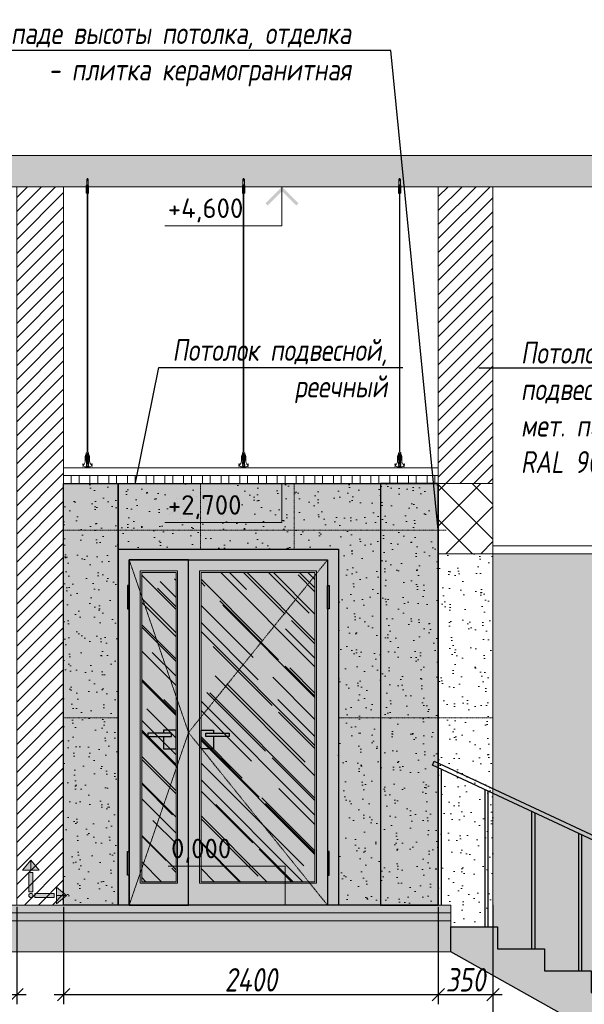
# Model space of a CAD drawing. Header units: millimetres. Extents: x -173851 to 481338, y -267897 to -21875.
# Tile 16 of 256: x -119109 to -115492, y -257112 to -250807. Entities that reach past the tile are written whole.
import ezdxf
from ezdxf import colors
from ezdxf.entities.mleader import LeaderData, LeaderLine
from ezdxf.math import Vec2, Vec3

# ---------------------------------------------------------------- set-up
doc = ezdxf.new("R2010")
doc.units = ezdxf.units.MM
doc.linetypes.add('( Hidden )', pattern=[0.375, 0.25, -0.125])
doc.linetypes.add('DASHDOT', pattern=[25.4, 12.7, -6.35, 0, -6.35])
doc.layers.get('Defpoints').update_dxf_attribs({"color": 31})
for name, color, linetype, lineweight in [('01 Остекление', 152, 'Continuous', 5), ('3_RC_Ceiling', 253, 'Continuous', 5), ('A-DETL-GENF', 7, 'Continuous', 5), ('dim_obm', 94, 'Continuous', 9)]:
    doc.layers.add(name, color=color, linetype=linetype, lineweight=lineweight)
doc.layers.add('A-GLAS', color=7, linetype='Continuous')
for name, color, linetype, lineweight, true_color in [('dim_per', 7, 'Continuous', 9, 0x172e00), ('dim_razv', 7, 'DASHDOT', 9, 0x0d1b0d), ('pol', 7, 'Continuous', 15, 0x55666d)]:
    doc.layers.add(name, color=color, linetype=linetype, lineweight=lineweight, true_color=true_color)
doc.styles.add('fl_iso paper', font='isocpeur.ttf', dxfattribs={"width": 0.8, "oblique": 10})
doc.styles.add('GODT type AU', font='isocpeur.ttf')
doc.styles.add('ГОСТ', font='isocpeur.ttf')
doc.dimstyles.new('In tre 1_50', dxfattribs={"dimtxt": 150, "dimasz": 80, "dimexe": 60, "dimexo": 10, "dimgap": 20, "dimtad": 1, "dimdec": 0, "dimrnd": 5, "dimzin": 0, "dimdsep": 46, "dimtxsty": 'fl_iso paper', "dimblk": 'OBLIQUE', "dimcen": 0, "dimdle": 60, "dimadec": 0, "dimazin": 0, "dimtfac": 1, "dimtdec": 0, "dimtofl": 0, "dimtmove": 1, "dimatfit": 1, "dimfxl": 40, "dimtolj": 1, "dimtzin": 0, "dimarcsym": 1})

# ---------------------------------------------------------------- blocks, each defined once
blk = doc.blocks.new('*U539')
at = {"layer": '3_RC_Ceiling', "ltscale": 20}
for p, q in [((490274.8, -63760.2), (490274.8, -63820.1)), ((490284.8, -63798.3), (490274.8, -63798.3)), ((490277.8, -63799.5), (490277.8, -63820.1)), ((490279.8, -63755.3), (490279.8, -63774.4)), ((490281.8, -63799.5), (490281.8, -63820.1)), ((490284.8, -63760.2), (490284.8, -63820.1)), ((490272.3, -63812.5), (490277.8, -63812.5)), ((490272.3, -63841), (490277.8, -63841)), ((490284.8, -63820.1), (490274.8, -63820.1)), ((490277.8, -63847.8), (490277.8, -63807.1)), ((490277.9, -65491.9), (490277.8, -63854.1)), ((490281.8, -63847.8), (490281.8, -63807)), ((490281.8, -63812.5), (490287.3, -63812.5)), ((490281.8, -63841), (490287.3, -63841)), ((490281.9, -65491.9), (490281.8, -63854.1)), ((490277.9, -65511.1), (490277.9, -65482.6)), ((490281.9, -65511.1), (490281.9, -65482.6)), ((490272.4, -65524.1), (490277.9, -65524.1)), ((490272.4, -65552.6), (490277.9, -65552.6)), ((490285.6, -65568.8), (490274.1, -65568.8)), ((490277.9, -65559.3), (490277.9, -65518.6)), ((490277.9, -65582.5), (490277.9, -65566.3)), ((490281.9, -65559.4), (490281.9, -65518.6)), ((490281.9, -65524.1), (490287.4, -65524.1)), ((490281.9, -65552.6), (490287.4, -65552.6)), ((490281.9, -65582.5), (490281.9, -65566.3)), ((490274.1, -65586.8), (490274.1, -65597.8)), ((490274.1, -65597.8), (490274.1, -65604.3)), ((490276.5, -65574.8), (490276.5, -65571.4)), ((490277.9, -65570.9), (490277, -65570.9)), ((490277.9, -65575.3), (490277, -65575.3)), ((490277.4, -65574.8), (490277.3, -65570.9)), ((490277.9, -65574.8), (490277.4, -65574.8)), ((490282.8, -65570.9), (490281.9, -65570.9)), ((490282.4, -65574.8), (490281.9, -65574.8)), ((490282.8, -65575.3), (490281.9, -65575.3)), ((490282.4, -65574.8), (490282.4, -65570.9)), ((490283.3, -65574.8), (490283.3, -65571.4)), ((490285.6, -65586.8), (490285.6, -65597.8)), ((490285.6, -65597.8), (490285.6, -65604.3))]:
    blk.add_line(p, q, dxfattribs=at)
at = {"layer": '3_RC_Ceiling', "ltscale": 20, "elevation": -5.1}
blk.add_lwpolyline([(490272.3, -63801.8), (490272.3, -63852.6, 0.311691), (490287.3, -63852.6), (490287.3, -63801.8, 0.333333)], format="xyb", close=True, dxfattribs=at)
at = {"layer": '3_RC_Ceiling', "ltscale": 20}
for points in [[(490282, -63807.5, 0.15158), (490281.9, -63807.1, 0.106977), (490281.4, -63806.6, 0.07462), (490280.7, -63806.3, 0.061287), (490279.8, -63806.2, 0.061287), (490279, -63806.3, 0.07462), (490278.3, -63806.6, 0.106977), (490277.8, -63807.1, 0.15158), (490277.7, -63807.5, 0.156429), (490277.8, -63808, 0.106977)], [(490282, -63847.3, -0.15158), (490281.9, -63847.7, -0.106977), (490281.4, -63848.2, -0.07462), (490280.7, -63848.5, -0.061287), (490279.8, -63848.6, -0.061287), (490279, -63848.5, -0.07462), (490278.3, -63848.2, -0.106977), (490277.8, -63847.7, -0.15158), (490277.7, -63847.3, -0.156429), (490277.8, -63846.8, -0.106977)], [(490282, -63807.5, -0.164855), (490281.8, -63808, -0.106977)], [(490281.8, -63846.8, -0.164855), (490282, -63847.3, -0.15158)], [(490287.4, -65524.7, -0.160742), (490293.9, -65538), (490293.9, -65568.4, 0.196304), (490301, -65585.9, -0.186577), (490301.9, -65587.9, 0.403263), (490303.4, -65589.3), (490303.4, -65589.3, 0.315299), (490304.8, -65588.4), (490305, -65587.7, -0.253979), (490306.1, -65586.8, -0.113914), (490306.5, -65586.8, -0.349227), (490307.7, -65588.2), (490307.7, -65590.4, -0.065543), (490307.5, -65591.7), (490306.1, -65596.9, -0.339454), (490296.4, -65604.3), (490263.3, -65604.3, -0.339454), (490253.6, -65596.9), (490252.2, -65591.7, -0.065543), (490252, -65590.4), (490252, -65588.2, -0.349227), (490253.2, -65586.8, -0.113914), (490253.6, -65586.8, -0.253979), (490254.7, -65587.7), (490254.9, -65588.4, 0.315299), (490256.4, -65589.3), (490256.4, -65589.3, 0.403263), (490257.9, -65587.9, -0.186577), (490258.7, -65585.9, 0.196304), (490265.9, -65568.4), (490265.9, -65538, -0.160742), (490272.4, -65524.7)], [(490282, -65519.1, 0.15158), (490281.9, -65518.6, 0.106977), (490281.4, -65518.2, 0.07462), (490280.7, -65517.9, 0.061287), (490279.9, -65517.8, 0.061287), (490279, -65517.9, 0.07462), (490278.3, -65518.2, 0.106977), (490277.8, -65518.6, 0.15158), (490277.7, -65519.1, 0.156429), (490277.9, -65519.6, 0.106977)], [(490282, -65558.9, -0.15158), (490281.9, -65559.3, -0.106977), (490281.4, -65559.8, -0.07462), (490280.7, -65560.1, -0.061287), (490279.9, -65560.2, -0.061287), (490279, -65560.1, -0.07462), (490278.3, -65559.8, -0.106977), (490277.8, -65559.3, -0.15158), (490277.7, -65558.9, -0.156429), (490277.9, -65558.4, -0.106977)], [(490282, -65519.1, -0.164855), (490281.9, -65519.6, -0.106977)], [(490281.9, -65558.4, -0.164855), (490282, -65558.9, -0.15158)], [(490285.6, -65588.8), (490286.4, -65588.8, 0.414214), (490286.9, -65588.3), (490286.9, -65587.3, 0.414214), (490286.4, -65586.8), (490273.4, -65586.8, 0.414214), (490272.9, -65587.3), (490272.9, -65588.3, 0.414214), (490273.4, -65588.8), (490274.1, -65588.8)], [(490285.6, -65595.8), (490286.4, -65595.8, -0.414214), (490286.9, -65596.3), (490286.9, -65597.3, -0.414214), (490286.4, -65597.8), (490273.4, -65597.8, -0.414214), (490272.9, -65597.3), (490272.9, -65596.3, -0.414214), (490273.4, -65595.8), (490274.1, -65595.8)], [(490285.6, -65604.3), (490285.6, -65605.3, -0.414214), (490282.6, -65608.3), (490277.1, -65608.3, -0.414214), (490274.1, -65605.3), (490274.1, -65604.3)]]:
    blk.add_lwpolyline(points, format="xyb", dxfattribs=at)
blk.add_lwpolyline([(490272.4, -65513.4), (490272.4, -65564.2, 0.311691), (490287.4, -65564.2), (490287.4, -65513.4, 0.333333)], format="xyb", close=True, dxfattribs=at)
at = {"layer": '3_RC_Ceiling', "ltscale": 20, "flags": 128}
blk.add_lwpolyline([(490285.6, -65586.8, -0.414214), (490286.1, -65586.3), (490286.6, -65586.3), (490286.6, -65573.3), (490286.1, -65573.3, -0.414214), (490285.6, -65572.8), (490285.6, -65567.9), (490274.1, -65567.9), (490274.1, -65572.8, -0.414214), (490273.6, -65573.3), (490273.1, -65573.3), (490273.1, -65586.3), (490273.6, -65586.3, -0.414214), (490274.1, -65586.8)], format="xyb", dxfattribs=at)
at = {"layer": '3_RC_Ceiling', "ltscale": 20, "const_width": 2.22}
blk.add_lwpolyline([(490307.6, -65584.7, -1), (490312.1, -65584.7), (490312.1, -65586.3, -0.267949), (490311.4, -65587.5, 0.57735), (490311.4, -65589.9, -0.267949), (490312.1, -65591.1), (490312.1, -65593.7, -0.267949), (490311.4, -65594.9, 0.57735), (490311.4, -65597.3, -0.267949), (490312.1, -65598.5), (490312.1, -65601.2, -0.267949), (490311.4, -65602.4, 0.57735), (490311.4, -65604.8, -0.267949), (490312.1, -65606), (490312.1, -65608.8, -0.414214), (490310.7, -65610.2), (490304.5, -65610.2, -0.247529), (490303.3, -65609.6, 0.247529), (490302.2, -65609), (490298.3, -65609, 0.247529), (490297.1, -65609.6, -0.247529), (490296, -65610.2), (490282.3, -65610.2, -0.267949), (490281.1, -65609.5, 0.57735), (490278.7, -65609.5, -0.267949), (490277.5, -65610.2), (490263.7, -65610.2, -0.247529), (490262.6, -65609.6, 0.247529), (490261.4, -65609), (490257.6, -65609, 0.247529), (490256.4, -65609.6, -0.247529), (490255.3, -65610.2), (490249, -65610.2, -0.414214), (490247.6, -65608.8), (490247.6, -65606, -0.267949), (490248.3, -65604.8, 0.57735), (490248.3, -65602.4, -0.267949), (490247.6, -65601.2), (490247.6, -65598.5, -0.267949), (490248.3, -65597.3, 0.57735), (490248.3, -65594.9, -0.267949), (490247.6, -65593.7), (490247.6, -65591.1, -0.267949), (490248.3, -65589.9, 0.57735), (490248.3, -65587.5, -0.267949), (490247.6, -65586.3), (490247.6, -65584.7, -1), (490252.1, -65584.7, -1)], format="xyb", dxfattribs=at)
at = {"layer": '3_RC_Ceiling', "ltscale": 20}
for centre in [(490279.8, -63816.3), (490279.8, -63836.3), (490279.9, -65527.8), (490279.9, -65547.8)]:
    blk.add_circle(centre, 1.6, dxfattribs=at)
for centre, radius, start, end in [((490279.8, -63826.3), 2.8, 131.81165, 228.19115), ((490279.8, -63826.3), 2.8, 131.81165, 228.19115), ((490279.8, -63826.3), 2.8, 48.19102, 131.81165), ((490279.8, -63826.3), 2.8, 228.19115, 311.81178), ((490279.8, -63826.3), 2.8, 311.81178, 48.19102), ((490279.9, -65537.8), 2.8, 131.81165, 228.19115), ((490279.9, -65537.8), 2.8, 131.81165, 228.19115), ((490279.9, -65537.8), 2.8, 48.19102, 131.81165), ((490279.9, -65537.8), 2.8, 228.19115, 311.81178), ((490279.9, -65537.8), 2.8, 311.81178, 48.19102), ((490277, -65571.4), 0.5, 90.0014, 180.0014), ((490277, -65574.8), 0.5, 180.0014, 270.0014), ((490278.4, -65582.5), 0.531, 180.0014, 219.64067), ((490279.1, -65581.9), 1.44, 219.64067, 243.43635), ((490279.6, -65581), 2.48, 243.43635, 258.30048), ((490279.9, -65579.5), 3.99, 258.30048, 270.0014), ((490279.9, -65579.5), 3.99, 270.0014, 281.70232), ((490280.2, -65581), 2.48, 281.70232, 296.56645), ((490280.6, -65581.9), 1.44, 296.56645, 320.36213), ((490281.3, -65582.5), 0.531, 320.36213, 0.0014), ((490282.8, -65571.4), 0.5, 0.0014, 90.0014), ((490282.8, -65574.8), 0.5, 270.0014, 0.0014)]:
    blk.add_arc(centre, radius, start, end, dxfattribs=at)
blk = doc.blocks.new('*U837')
at = {"layer": '3_RC_Ceiling'}
blk.add_blockref('*U539', (-490279.9, 65157.8, 2.5), dxfattribs=at)
blk = doc.blocks.new('*U838')
at = {"color": 0, "linetype": 'ByBlock', "lineweight": -2, "transparency": 16777216}
for p in [(0, 0), (1000, 0), (2000, 0)]:
    blk.add_blockref('*U837', p, dxfattribs=at)
blk = doc.blocks.new('*U839')
at = {"lineweight": 13}
blk.add_lwpolyline([(-25, 25), (25, 25), (25, -25), (-25, -25)], close=True, dxfattribs=at)
blk = doc.blocks.new('*U840')
at = {"color": 0, "linetype": 'ByBlock', "lineweight": -2, "transparency": 16777216}
for p in [(0, 0), (120, 0), (240, 0), (360, 0), (480, 0), (600, 0), (720, 0), (840, 0), (960, 0), (1080, 0), (1200, 0), (1320, 0), (1440, 0), (1560, 0), (1680, 0), (1800, 0), (1920, 0), (2040, 0), (2160, 0), (2280, 0)]:
    blk.add_blockref('*U839', p, dxfattribs=at)
blk = doc.blocks.new('*U174')
h = blk.add_hatch(color=256)
h.paths.add_polyline_path([(-1212, 212), (-1184, 240), (-1000, 57), (-1000, 0)])
h.paths.add_polyline_path([(-816, 240), (-788, 212), (-1000, 0), (-1000, 57)])
for p, q in [((-1000, 500), (-2500, 500)), ((-1000, 0), (-1000, 500)), ((-1500, 0), (0, 0))]:
    blk.add_line(p, q)
at = {"style": 'ГОСТ', "oblique": 10}
blk.add_attdef('ОТМЕТКА', (-2585, 600), '', height=350, dxfattribs=at)
blk = doc.blocks.new('*U175')
h = blk.add_hatch(color=256)
h.paths.add_polyline_path([(-1212, -212), (-1184, -240), (-1000, -57), (-1000, 0)])
h.paths.add_polyline_path([(-816, -240), (-788, -212), (-1000, 0), (-1000, -57)])
for p, q in [((-1500, 0), (0, 0)), ((-1000, 0), (-1000, -500)), ((-1000, -500), (-2500, -500))]:
    blk.add_line(p, q)
at = {"style": 'ГОСТ', "oblique": 10}
blk.add_attdef('ОТМЕТКА', (-2585, -400), '', height=350, dxfattribs=at)
blk = doc.blocks.new('1')
at = {"layer": 'pol', "linetype": 'ByBlock'}
h = blk.add_hatch(color=1, dxfattribs=at)
h.paths.add_polyline_path([(35776.4, 73135.4), (35803.1, 73135.4), (35803.1, 73259), (35776.4, 73259)])
h.paths.add_polyline_path([(35789.8, 73274.6), (35843.2, 73274.6), (35789.8, 73338.2)])
h.paths.add_polyline_path([(35789.8, 73274.6), (35736.3, 73274.6), (35789.8, 73338.2)])
edge = h.paths.add_edge_path()
edge.add_arc((35789.8, 73110.5), 13.4, 0, 360)
h = blk.add_hatch(color=1, dxfattribs=at)
h.paths.add_polyline_path([(35813.3, 73097.1), (35813.3, 73123.9), (35936.9, 73123.9), (35936.9, 73097.1)])
h.paths.add_polyline_path([(35952.5, 73110.5), (35952.5, 73164), (36016.1, 73110.5)])
h.paths.add_polyline_path([(35952.5, 73110.5), (35952.5, 73057), (36016.1, 73110.5)])
at = {"layer": 'pol', "color": 1, "linetype": 'ByBlock'}
for points in [[(35789.8, 73274.6), (35736.3, 73274.6), (35789.8, 73338.2), (35789.8, 73274.6)], [(35789.8, 73274.6), (35843.2, 73274.6), (35789.8, 73338.2), (35789.8, 73274.6)], [(35952.5, 73110.5), (35952.5, 73164), (36016.1, 73110.5), (35952.5, 73110.5)], [(35952.5, 73110.5), (35952.5, 73057), (36016.1, 73110.5), (35952.5, 73110.5)]]:
    blk.add_lwpolyline(points, dxfattribs=at)
for points in [[(35776.4, 73135.4), (35803.1, 73135.4), (35803.1, 73259), (35776.4, 73259)], [(35813.3, 73097.1), (35813.3, 73123.9), (35936.9, 73123.9), (35936.9, 73097.1)]]:
    blk.add_lwpolyline(points, close=True, dxfattribs=at)
blk.add_circle((35789.8, 73110.5), 13.4, dxfattribs=at)
blk = doc.blocks.new('_Oblique')
at = {"color": 0, "linetype": 'ByBlock', "lineweight": -2}
blk.add_line((-0.5, -0.5), (0.5, 0.5), dxfattribs=at)
blk = doc.blocks.new('*D849')
at = {"color": 0, "linetype": 'ByBlock', "lineweight": -2, "transparency": 16777216}
for p, q in [((-121977.1, -256486.5), (-121977.1, -257109.9)), ((-119127.1, -256486.5), (-119127.1, -257109.9)), ((-122037.1, -257049.9), (-119067.1, -257049.9))]:
    blk.add_line(p, q, dxfattribs=at)
at = {"layer": 'Defpoints', "color": 0, "linetype": 'ByBlock', "transparency": 16777216}
for p in [(-121977.1, -256476.5), (-119127.1, -256476.5), (-119127.1, -257049.9)]:
    blk.add_point(p, dxfattribs=at)
at = {"color": 0, "linetype": 'ByBlock', "lineweight": -2, "transparency": 16777216, "xscale": 80, "yscale": 80, "zscale": 80, "rotation": 180}
blk.add_blockref('_Oblique', (-121977.1, -257049.9), dxfattribs=at)
at = {"color": 0, "linetype": 'ByBlock', "lineweight": -2, "transparency": 16777216, "xscale": 80, "yscale": 80, "zscale": 80}
blk.add_blockref('_Oblique', (-119127.1, -257049.9), dxfattribs=at)
at = {"color": 0, "linetype": 'ByBlock', "transparency": 16777216, "insert": (-120552.1, -256954.9), "char_height": 150, "attachment_point": 5, "style": 'fl_iso paper'}
blk.add_mtext('\\A1;2850', dxfattribs=at)
blk = doc.blocks.new('*D850')
at = {"color": 0, "linetype": 'ByBlock', "lineweight": -2, "transparency": 16777216}
for p, q in [((-118827.1, -256486.5), (-118827.1, -257109.9)), ((-116427.1, -256486.5), (-116427.1, -257109.9)), ((-118887.1, -257049.9), (-116367.1, -257049.9))]:
    blk.add_line(p, q, dxfattribs=at)
at = {"layer": 'Defpoints', "color": 0, "linetype": 'ByBlock', "transparency": 16777216}
for p in [(-118827.1, -256476.5), (-116427.1, -256476.5), (-116427.1, -257049.9)]:
    blk.add_point(p, dxfattribs=at)
at = {"color": 0, "linetype": 'ByBlock', "lineweight": -2, "transparency": 16777216, "xscale": 80, "yscale": 80, "zscale": 80, "rotation": 180}
blk.add_blockref('_Oblique', (-118827.1, -257049.9), dxfattribs=at)
at = {"color": 0, "linetype": 'ByBlock', "lineweight": -2, "transparency": 16777216, "xscale": 80, "yscale": 80, "zscale": 80}
blk.add_blockref('_Oblique', (-116427.1, -257049.9), dxfattribs=at)
at = {"color": 0, "linetype": 'ByBlock', "transparency": 16777216, "insert": (-117627.1, -256954.9), "char_height": 150, "attachment_point": 5, "style": 'fl_iso paper'}
blk.add_mtext('\\A1;2400', dxfattribs=at)
blk = doc.blocks.new('*D851')
at = {"color": 0, "linetype": 'ByBlock', "lineweight": -2, "transparency": 16777216}
for p, q in [((-116077.1, -256474.2), (-116077.1, -257109.9)), ((-116427.1, -256486.5), (-116427.1, -257109.9)), ((-116487.1, -257049.9), (-116017.1, -257049.9))]:
    blk.add_line(p, q, dxfattribs=at)
at = {"layer": 'Defpoints', "color": 0, "linetype": 'ByBlock', "transparency": 16777216}
for p in [(-116077.1, -256464.2), (-116427.1, -256476.5), (-116077.1, -257049.9)]:
    blk.add_point(p, dxfattribs=at)
at = {"color": 0, "linetype": 'ByBlock', "lineweight": -2, "transparency": 16777216, "xscale": 80, "yscale": 80, "zscale": 80, "rotation": 180}
blk.add_blockref('_Oblique', (-116427.1, -257049.9), dxfattribs=at)
at = {"color": 0, "linetype": 'ByBlock', "lineweight": -2, "transparency": 16777216, "xscale": 80, "yscale": 80, "zscale": 80}
blk.add_blockref('_Oblique', (-116077.1, -257049.9), dxfattribs=at)
at = {"color": 0, "linetype": 'ByBlock', "transparency": 16777216, "insert": (-116252.1, -256954.9), "char_height": 150, "attachment_point": 5, "style": 'fl_iso paper'}
blk.add_mtext('\\A1;350', dxfattribs=at)
blk = doc.blocks.new('*D852')
at = {"color": 0, "linetype": 'ByBlock', "lineweight": -2, "transparency": 16777216}
for p, q in [((-116077.1, -256474.2), (-116077.1, -258147.6)), ((-111077.1, -257025.4), (-111077.1, -258147.6)), ((-116137.1, -258087.6), (-111017.1, -258087.6))]:
    blk.add_line(p, q, dxfattribs=at)
at = {"layer": 'Defpoints', "color": 0, "linetype": 'ByBlock', "transparency": 16777216}
for p in [(-116077.1, -256464.2), (-111077.1, -257015.4), (-111077.1, -258087.6)]:
    blk.add_point(p, dxfattribs=at)
at = {"color": 0, "linetype": 'ByBlock', "lineweight": -2, "transparency": 16777216, "xscale": 80, "yscale": 80, "zscale": 80, "rotation": 180}
blk.add_blockref('_Oblique', (-116077.1, -258087.6), dxfattribs=at)
at = {"color": 0, "linetype": 'ByBlock', "lineweight": -2, "transparency": 16777216, "xscale": 80, "yscale": 80, "zscale": 80}
blk.add_blockref('_Oblique', (-111077.1, -258087.6), dxfattribs=at)
at = {"color": 0, "linetype": 'ByBlock', "transparency": 16777216, "insert": (-113577.1, -257992.6), "char_height": 150, "attachment_point": 5, "style": 'fl_iso paper'}
blk.add_mtext('\\A1;5000', dxfattribs=at)

msp = doc.modelspace()

# ---------------------------------------------------------------- hatches: boundary and pattern name
at = {"lineweight": 13}
h = msp.add_hatch(color=253, dxfattribs=at)
h.dxf.hatch_style = 1
h.set_gradient(color1=(109, 105, 221), color2=(240, 241, 245), name='INVCURVED')
h.paths.add_polyline_path([(-116077.1, -254226.5), (-111077.1, -254226.5), (-111077.1, -257316.5), (-114847.1, -257316.3), (-114847.1, -257176.3), (-115147.1, -257176.5), (-115147.1, -257036.4), (-115447.1, -257036.5), (-115447.1, -256896.5), (-115747.1, -256896.5), (-115747.1, -256756.5), (-116047.1, -256756.5), (-116047.1, -256616.5), (-116077.1, -256616.5)])
at = {"layer": '01 Остекление', "linetype": 'ByBlock', "transparency": 33554585}
h = msp.add_hatch(dxfattribs=at)
h.set_pattern_fill('AR-RROOF', color=256, scale=7, angle=-45, style=0)
h.set_pattern_definition([(315, (-408128.4, -44950.21), (402.31547, -150.8683), [2667, -355.6, 889, -177.8]), (315, (-407898.33, -45054.56), (41.48878, 292.93595), [533.4, -58.674, 1066.8, -133.35]), (315, (-407958.67, -44906.2), (737.99745, -569.527843), [1422.4, -248.92, 711.2, -177.8])])
h.paths.add_polyline_path([(-118107.1, -254346.5), (-118327.1, -254346.5), (-118327.1, -256326.5), (-118107.1, -256326.5)])
h.paths.add_polyline_path([(-117947.1, -254346.5), (-117217.1, -254346.5), (-117217.1, -256326.5), (-117947.1, -256326.5)])
at = {"layer": 'A-DETL-GENF'}
h = msp.add_hatch(dxfattribs=at)
h.set_pattern_fill('ANSI35', color=256, scale=20, style=0)
h.set_pattern_definition([(45, (-242886.29, -259515.9), (-89.80256, 89.80256), []), (45, (-242796.48, -259515.9), (-89.80256, 89.80256), [158.75, -31.75, 0, -31.75])])
h.paths.add_polyline_path([(-122732.1, -251876.5), (-107256.2, -251876.5), (-107256.2, -251676.5), (-122732.1, -251676.5)])
h = msp.add_hatch(dxfattribs=at)
h.set_pattern_fill('ANSI31', color=8, scale=20, style=0)
h.paths.add_polyline_path([(-121977.1, -256476.5), (-122277.1, -256476.5), (-122277.1, -251876.5), (-121977.1, -251876.5)])
h.paths.add_polyline_path([(-119127.1, -256476.5), (-118827.1, -256476.5), (-118827.1, -251876.5), (-119127.1, -251876.5)])
h.paths.add_polyline_path([(-116427.1, -251876.5), (-116077.1, -251876.5), (-116077.1, -253776.5), (-116427.1, -253776.5)])
h.paths.add_polyline_path([(-108127.1, -257316.5), (-107727.1, -257316.5), (-107727.1, -251876.5), (-108127.1, -251876.5)])
h = msp.add_hatch(dxfattribs=at)
h.set_pattern_fill('AR-CONC', color=256, style=0)
h.paths.add_polyline_path([(-107256.2, -257316.5), (-114847.1, -257316.5), (-114847.1, -257366.5), (-107256.2, -257366.5)])
h.paths.add_polyline_path([(-116347.1, -256476.5), (-122732.1, -256476.5), (-122732.1, -256526.5), (-116347.1, -256526.5)])
h = msp.add_hatch(dxfattribs=at)
h.set_pattern_fill('ANSI35', color=256, scale=10, style=0)
h.paths.add_polyline_path([(-116347.1, -256526.5), (-122732.1, -256526.5), (-122732.1, -256576.5), (-116347.1, -256576.5)])
h.paths.add_polyline_path([(-107256.2, -257366.5), (-114847.1, -257366.5), (-114847.1, -257416.5), (-107256.2, -257416.5)])
h = msp.add_hatch(dxfattribs=at)
h.set_pattern_fill('ANSI35', color=256, scale=20, style=0)
h.paths.add_polyline_path([(-116347.1, -256576.5), (-122732.1, -256576.5), (-122732.1, -256776.5), (-116347.1, -256776.5)])
h.paths.add_polyline_path([(-114847.1, -257616.5), (-116347.1, -256776.5), (-116347.1, -256616.5), (-116047.1, -256616.5), (-116047.1, -256756.5), (-115747.1, -256756.5), (-115747.1, -256896.5), (-115447.1, -256896.5), (-115447.1, -257036.5), (-115147.1, -257036.5), (-115147.1, -257176.5), (-114847.1, -257176.5), (-114847.1, -257316.5)])
h.paths.add_polyline_path([(-107256.2, -257416.5), (-114847.1, -257416.5), (-114847.1, -257616.5), (-107256.2, -257616.5)])
at = {"layer": 'A-GLAS', "true_color": 0xffffff, "transparency": 33554585}
h = msp.add_hatch(color=7, dxfattribs=at)
h.dxf.hatch_style = 1
h.paths.add_polyline_path([(-118827.1, -253776.5), (-116427.1, -253776.5), (-116427.1, -256476.5), (-118827.1, -256476.5)])
at = {"layer": 'dim_per', "linetype": 'ByBlock', "lineweight": 5, "true_color": 0x0000d6, "transparency": 33554585}
h = msp.add_hatch(dxfattribs=at)
h.set_pattern_fill('ANSI37', color=172, scale=50, angle=90)
h.paths.add_polyline_path([(-116427.1, -253776.5), (-116077.1, -253776.5), (-116077.1, -254226.5), (-116427.1, -254226.5)])
at = {"layer": 'dim_razv', "true_color": 0xffffff, "transparency": 33554687}
h = msp.add_hatch(dxfattribs=at)
h.set_pattern_fill('AR-SAND', scale=3, angle=315)
h.set_pattern_definition([(352.5, (120932.77, 10341.21), (100.426047, 107.214405), [0, -115.824, 0, -129.54, 0, -123.825]), (322.5, (120932.77, 10341.21), (247.41986, 56.70328), [0, -62.484, 0, -104.394, 0, -40.005]), (282.5, (120866.5, 10407.49), (168.099694, -167.48995), [0, -38.1, 0, -137.16, 0, -179.07]), (272.5, (120866.5, 10407.49), (209.26523, -114.68433), [0, -19.05, 0, -89.916, 0, -102.87])])
h.paths.add_polyline_path([(-118477.1, -254196.5), (-117067.1, -254196.5), (-117067.1, -256476.5), (-118477.1, -256476.5)], flags=17)
h.paths.add_polyline_path([(-118477.1, -253776.5), (-116797.1, -253776.5), (-116797.1, -256476.5), (-118477.1, -256476.5)])
h.paths.add_polyline_path([(-116427.1, -253776.5), (-116797.1, -253776.5), (-116797.1, -256476.5), (-116427.1, -256476.5)])
h.paths.add_polyline_path([(-118477.1, -256476.5), (-118827.1, -256476.5), (-118827.1, -253776.5), (-118477.1, -253776.5)])
h.paths.add_polyline_path([(-116427.1, -256476.5), (-116347.1, -256476.5), (-116347.1, -256616.5), (-116077.1, -256616.5), (-116077.1, -254226.5), (-116427.1, -254226.5)])

# ---------------------------------------------------------------- linework, layer by layer
at = {"lineweight": 13}
for points in [[(-122732.1, -251876.5), (-107256.2, -251876.5), (-107256.2, -251676.5), (-122732.1, -251676.5)], [(-119127.1, -256476.5), (-118827.1, -256476.5), (-118827.1, -251876.5), (-119127.1, -251876.5)], [(-116427.1, -251876.5), (-116077.1, -251876.5), (-116077.1, -253776.5), (-116427.1, -253776.5)], [(-116427.1, -253726.5), (-118827.1, -253726.5), (-118827.1, -253676.5), (-116427.1, -253676.5)], [(-116427.1, -253776.5), (-116077.1, -253776.5), (-116077.1, -254226.5), (-116427.1, -254226.5)], [(-116077.1, -254176.5), (-111077.1, -254176.5), (-111077.1, -254226.5), (-116077.1, -254226.5)], [(-116427.1, -256476.5), (-116347.1, -256476.5), (-116347.1, -256616.5), (-116077.1, -256616.5), (-116077.1, -254226.5), (-116427.1, -254226.5)], [(-116347.1, -256476.5), (-122732.1, -256476.5), (-122732.1, -256526.5), (-116347.1, -256526.5)], [(-116347.1, -256526.5), (-122732.1, -256526.5), (-122732.1, -256576.5), (-116347.1, -256576.5)], [(-116347.1, -256576.5), (-122732.1, -256576.5), (-122732.1, -256776.5), (-116347.1, -256776.5)]]:
    msp.add_lwpolyline(points, close=True, dxfattribs=at)
at = {"color": 252, "linetype": 'ByBlock'}
for points in [[(-118477.1, -256476.5), (-118827.1, -256476.5), (-118827.1, -253776.5), (-118477.1, -253776.5)], [(-118477.1, -253776.5), (-116797.1, -253776.5), (-116797.1, -256476.5), (-118477.1, -256476.5)], [(-116427.1, -253776.5), (-116797.1, -253776.5), (-116797.1, -256476.5), (-116427.1, -256476.5)]]:
    msp.add_lwpolyline(points, close=True, dxfattribs=at)
at = {"linetype": 'ByBlock'}
for points in [[(-118827.1, -253776.5), (-116427.1, -253776.5), (-116427.1, -256476.5), (-118827.1, -256476.5)], [(-118477.1, -254196.5), (-117067.1, -254196.5), (-117067.1, -256476.5), (-118477.1, -256476.5)], [(-118027.1, -254266.5), (-118407.1, -254266.5), (-118407.1, -256476.5), (-118027.1, -256476.5)], [(-118407.1, -254266.5), (-117137.1, -254266.5), (-117137.1, -256476.5), (-118407.1, -256476.5)], [(-118027.1, -254266.5), (-117137.1, -254266.5), (-117137.1, -256476.5), (-118027.1, -256476.5)], [(-118407.1, -254428.9), (-118417.1, -254428.9), (-118417.1, -254578.9), (-118407.1, -254578.9)], [(-117137.1, -254428.9), (-117127.1, -254428.9), (-117127.1, -254578.9), (-117137.1, -254578.9)], [(-118137.1, -255376.5), (-118287.1, -255376.5), (-118287.1, -255396.5), (-118137.1, -255396.5)], [(-117917.1, -255376.5), (-117767.1, -255376.5), (-117767.1, -255396.5), (-117917.1, -255396.5)], [(-116464.5, -255579.7), (-116453, -255555.1), (-114742.1, -256353.5), (-114753.6, -256378.2)], [(-118407.1, -256284.2), (-118417.1, -256284.2), (-118417.1, -256134.2), (-118407.1, -256134.2)], [(-117137.1, -256284.2), (-117127.1, -256284.2), (-117127.1, -256134.2), (-117137.1, -256134.2)], [(-114847.1, -257616.5), (-116347.1, -256776.5), (-116347.1, -256616.5), (-116047.1, -256616.5), (-116047.1, -256756.5), (-115747.1, -256756.5), (-115747.1, -256896.5), (-115447.1, -256896.5), (-115447.1, -257036.5), (-115147.1, -257036.5), (-115147.1, -257176.5), (-114847.1, -257176.5), (-114847.1, -257316.5)]]:
    msp.add_lwpolyline(points, close=True, dxfattribs=at)
at = {"color": 253, "linetype": '( Hidden )', "lineweight": 13, "ltscale": 15}
for points in [[(-118407.1, -254266.5), (-118027.1, -255371.5), (-118407.1, -256476.5)], [(-117137.1, -254266.5), (-118027.1, -255371.5), (-117137.1, -256476.5)]]:
    msp.add_lwpolyline(points, dxfattribs=at)
at = {"linetype": 'ByBlock'}
for points in [[(-118187.1, -255396.5), (-118187.1, -255476.5), (-118107.1, -255476.5), (-118107.1, -255356.5), (-118187.1, -255356.5), (-118187.1, -255376.5)], [(-117867.1, -255396.5), (-117867.1, -255476.5), (-117947.1, -255476.5), (-117947.1, -255356.5), (-117867.1, -255356.5), (-117867.1, -255376.5)], [(-116427.1, -256476.5), (-116427.1, -255597.2)], [(-116407.1, -256476.5), (-116407.1, -255606.5)], [(-116127.1, -256616.5), (-116127.1, -255737.2)], [(-116107.1, -256616.5), (-116107.1, -255746.5)], [(-115827.1, -256756.5), (-115827.1, -255877.2)], [(-115807.1, -256756.5), (-115807.1, -255886.5)], [(-115527.1, -256896.5), (-115527.1, -256017.2)], [(-115507.1, -256896.5), (-115507.1, -256026.5)]]:
    msp.add_lwpolyline(points, dxfattribs=at)
at = {"layer": '01 Остекление', "color": 252, "linetype": 'ByBlock', "transparency": 33554687}
for points in [[(-118097.1, -254336.5), (-118337.1, -254336.5), (-118337.1, -256336.5), (-118097.1, -256336.5)], [(-118107.1, -254346.5), (-118327.1, -254346.5), (-118327.1, -256326.5), (-118107.1, -256326.5)], [(-117957.1, -254336.5), (-117207.1, -254336.5), (-117207.1, -256336.5), (-117957.1, -256336.5)], [(-117947.1, -254346.5), (-117217.1, -254346.5), (-117217.1, -256326.5), (-117947.1, -256326.5)]]:
    msp.add_lwpolyline(points, close=True, dxfattribs=at)
at = {"layer": 'dim_razv', "color": 253, "ltscale": 0.3, "transparency": 33554687}
for points in [[(-117950.1, -254196.5), (-117950.1, -253776.5)], [(-117350.1, -254196.5), (-117350.1, -253776.5)], [(-118827.1, -254076.5), (-116377.1, -254076.5)], [(-118827.1, -255276.5), (-118477.1, -255276.5)], [(-117067.1, -255276.5), (-116077.1, -255276.5)]]:
    msp.add_lwpolyline(points, dxfattribs=at)

# ---------------------------------------------------------------- block references
at = {"linetype": 'ByBlock'}
for name, p in [('*U838', (-118674.4, -253224, -2.5)), ('*U840', (-118753.3, -253751.5))]:
    msp.add_blockref(name, p, dxfattribs=at)
at = {"linetype": 'ByBlock', "xscale": -0.9938708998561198, "rotation": 270.0000000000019}
msp.add_blockref('1', (-192147.3, -291984.9), dxfattribs=at)
at = {"layer": 'dim_obm', "color": 0, "ltscale": 100}
ref = msp.add_blockref('*U175', (-116928.3, -251876.5), dxfattribs=dict(at, xscale=0.5000000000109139, yscale=0.5000000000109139, zscale=0.5000000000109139))
ref.add_attrib('ОТМЕТКА', '+4,600', (-118159.6, -252076.5), dxfattribs={"layer": '0', "height": 125, "style": 'GODT type AU'})
ref = msp.add_blockref('*U175', (-116928.3, -253776.5), dxfattribs=dict(at, xscale=0.5000000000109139, yscale=0.5000000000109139, zscale=0.5000000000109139))
ref.add_attrib('ОТМЕТКА', '+2,700', (-118159.6, -253976.5), dxfattribs={"layer": '0', "height": 125, "style": 'GODT type AU'})
ref = msp.add_blockref('*U174', (-116907.6, -256476.5), dxfattribs=dict(at, xscale=0.5000000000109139, yscale=0.5000000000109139, zscale=0.5000000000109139))
ref.add_attrib('ОТМЕТКА', '0,000', (-118138.9, -256176.5), dxfattribs={"layer": '0', "height": 125, "style": 'GODT type AU'})

# ---------------------------------------------------------------- dimensions: what is measured, and where the dimension line sits
at = {"linetype": 'ByBlock'}
dim = msp.add_linear_dim(base=(-116077.1, -257049.9), p1=(-116427.1, -256476.5), p2=(-116077.1, -256464.2), dimstyle='In tre 1_50', dxfattribs=at)
dim.commit()
dim.dimension.update_dxf_attribs({"geometry": '*D851', "text_midpoint": (-116252.1, -257049.9), "dimtype": 160})
for base, p1, p2, picture, middle in [((-111077.1, -258087.6), (-116077.1, -256464.2), (-111077.1, -257015.4), '*D852', (-113577.1, -257992.6)), ((-119127.1, -257049.9), (-121977.1, -256476.5), (-119127.1, -256476.5), '*D849', (-120552.1, -256954.9)), ((-116427.1, -257049.9), (-118827.1, -256476.5), (-116427.1, -256476.5), '*D850', (-117627.1, -256954.9))]:
    dim = msp.add_linear_dim(base=base, p1=p1, p2=p2, dimstyle='In tre 1_50', dxfattribs=at)
    dim.commit()
    dim.dimension.update_dxf_attribs({"geometry": picture, "text_midpoint": middle})

# ---------------------------------------------------------------- leaders
at = {"layer": 'dim_per', "linetype": 'ByBlock'}
ml = msp.add_multileader_mtext('Standard', dxfattribs=at)
ml.set_content('ГКЛ-лобик на перепаде высоты потолка, отделка - плитка керамогранитная ', color=256, style='fl_iso paper')
ml.set_leader_properties()
ml.build(insert=Vec2(0, 0))
ml.multileader.update_dxf_attribs({"text_left_attachment_type": 6, "text_right_attachment_type": 6, "dogleg_length": 252.8})
ctx = ml.context
ctx.base_point, ctx.char_height, ctx.plane_origin = Vec3(-119948.2, -251004.8, 0), 140, Vec3(-110578.2, -249126.3, 0)
ctx.left_attachment, ctx.right_attachment, ctx.text_align_type = 6, 6, 2
notes = []
notes.append((ctx, [(1, (1, 1, 0), (-116730.7, -251004.8, 0), (-1, 0), 252.8, [(0, [(-116427.1, -254076.5, 0)], 0, [])])]))
ctx.mtext.insert, ctx.mtext.width, ctx.mtext.alignment, ctx.mtext.flow_direction = Vec3(-116985.5, -250822.8, 0), 3549.865, 3, 5
ml = msp.add_multileader_mtext('Standard', dxfattribs=at)
ml.set_content('Потолок подвесной, реечный', color=256, style='fl_iso paper')
ml.set_leader_properties()
ml.build(insert=Vec2(0, 0))
ml.multileader.update_dxf_attribs({"text_left_attachment_type": 6, "text_right_attachment_type": 6, "dogleg_length": 252.8})
ctx = ml.context
ctx.base_point, ctx.char_height, ctx.plane_origin = Vec3(-118143.4, -253033.8), 140, Vec3(-117710.2, -250777.7)
ctx.left_attachment, ctx.right_attachment, ctx.text_align_type = 6, 6, 2
notes.append((ctx, [(0, (1, 1, 0), (-118217.4, -253033.8), (1, 0), 74, [(0, [(-118368.3, -253776.5)], 0, [])])]))
ctx.mtext.insert, ctx.mtext.width, ctx.mtext.alignment, ctx.mtext.flow_direction = Vec3(-116753.5, -252851.8), 1472.667, 3, 5
ml = msp.add_multileader_mtext('Standard', dxfattribs=at)
ml.set_content('Потолок подвесной из мет. панелей, \\PRAL 9016', color=256, style='fl_iso paper')
ml.set_leader_properties()
ml.build(insert=Vec2(0, 0))
ml.multileader.update_dxf_attribs({"text_left_attachment_type": 6, "text_right_attachment_type": 6, "dogleg_length": 252.8})
ctx = ml.context
ctx.base_point, ctx.char_height, ctx.plane_origin = Vec3(-115900.2, -253037.4), 140, Vec3(-115265.2, -251227.7)
ctx.left_attachment, ctx.right_attachment = 6, 6
notes.append((ctx, [(1, (1, 1, 0), (-114824.5, -253037.4), (-1, 0), 77.2, [(0, [(-114749.5, -254176.5)], 0, [])])]))
ctx.mtext.insert, ctx.mtext.width, ctx.mtext.flow_direction = Vec3(-115898.2, -252869.4), 1250.58, 5
ml = msp.add_multileader_mtext('Standard', dxfattribs=at)
ml.set_content('Отделка стен - плитка керамогранитная\\Pрисунок под камень, размер - 600 х1200мм', color=256, style='fl_iso paper')
ml.set_leader_properties()
ml.build(insert=Vec2(0, 0))
ml.multileader.update_dxf_attribs({"text_left_attachment_type": 6, "text_right_attachment_type": 6, "dogleg_length": 252.8})
ctx = ml.context
ctx.base_point, ctx.char_height, ctx.plane_origin = Vec3(-121063.1, -258098.3), 140, Vec3(-125649.7, -256114.7)
ctx.left_attachment, ctx.right_attachment, ctx.text_align_type = 6, 6, 2
notes.append((ctx, [(0, (1, 1, 0), (-121315.9, -258098.3), (1, 0), 252.8, [(0, [(-121673.8, -256242.7)], 0, [])])]))
ctx.mtext.insert, ctx.mtext.alignment, ctx.mtext.flow_direction = Vec3(-117890.1, -257916.3), 3, 5
ml = msp.add_multileader_mtext('Standard', dxfattribs=at)
ml.set_content('Отделка стен - стекло цветное, градиентное', color=256, style='fl_iso paper')
ml.set_leader_properties()
ml.build(insert=Vec2(0, 0))
ml.multileader.update_dxf_attribs({"text_left_attachment_type": 6, "text_right_attachment_type": 6, "dogleg_length": 252.8})
ctx = ml.context
ctx.base_point, ctx.char_height, ctx.plane_origin = Vec3(-117203.6, -258295.2), 140, Vec3(-114977.3, -257041.5)
ctx.left_attachment, ctx.right_attachment, ctx.text_align_type = 6, 6, 2
notes.append((ctx, [(1, (1, 1, 0), (-115244.8, -258295.2), (-1, 0), 252.8, [(0, [(-114977.3, -257041.5)], 0, [])])]))
ctx.mtext.insert, ctx.mtext.width, ctx.mtext.alignment, ctx.mtext.flow_direction = Vec3(-115499.5, -258113.2), 2080.245, 3, 5
for ctx, leaders in notes:
    for number, flags, end, landing, length, lines in leaders:
        leader = LeaderData()
        leader.index, (leader.has_last_leader_line, leader.has_dogleg_vector, leader.attachment_direction) = number, flags
        leader.last_leader_point, leader.dogleg_vector, leader.dogleg_length = Vec3(end), Vec3(landing), length
        for number, points, colour, breaks in lines:
            line = LeaderLine()
            line.index, line.vertices, line.color, line.breaks = number, Vec3.list(points), colors.encode_raw_color(colour), breaks
            leader.lines.append(line)
        ctx.leaders.append(leader)

doc.saveas('drawing.dxf')
